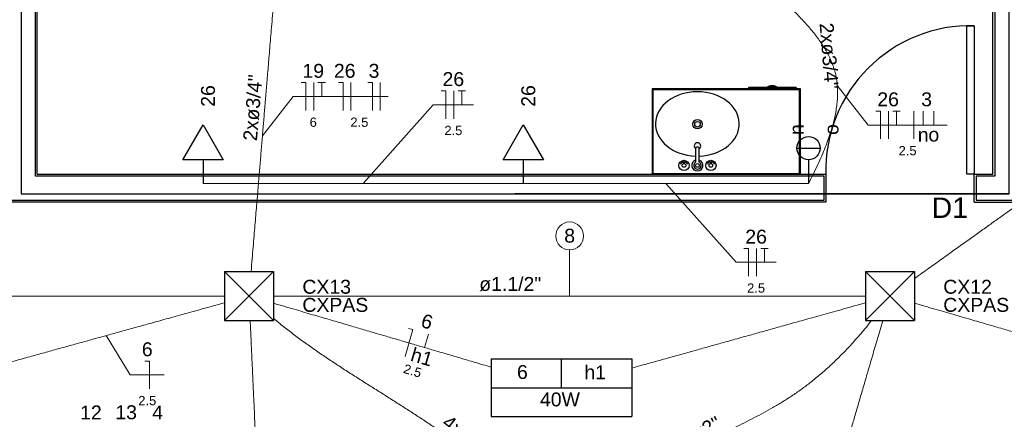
# Model space of a CAD drawing. Header units: feet. Extents: x -18 to 1038, y -110 to 48.
# Tile 64 of 199: x 17.1 to 22.4, y -2.1 to 0.05. Entities that reach past the tile are written whole.
import ezdxf

# ---------------------------------------------------------------- set-up
doc = ezdxf.new("R2010")
doc.units = ezdxf.units.FT
doc.header["$MEASUREMENT"] = 0
doc.linetypes.add('JIS_02_1.2', pattern=[0.25, 0.125, -0.125])
for name, color, linetype in [('1', 1, 'Continuous'), ('AR-SAN', 1, 'Continuous'), ('JANELA', 3, 'Continuous'), ('MOBILARIO', 8, 'Continuous'), ('P-SIMBOL', 5, 'Continuous'), ('parede', 5, 'Continuous'), ('porta', 3, 'Continuous')]:
    doc.layers.add(name, color=color, linetype=linetype)
for name, color, linetype, lineweight in [('DI-Detalhes', 1, 'Continuous', 30), ('EL-Condutos', 4, 'Continuous', 5), ('EL-Fios (Fase 1)', 7, 'Continuous', 5), ('EL-Fios (Fase 2)', 7, 'Continuous', 5), ('EL-Fios (Neutro)', 7, 'Continuous', 5), ('EL-Fios (Retorno)', 7, 'Continuous', 5), ('EL-Fios (Terra)', 7, 'Continuous', 5), ('EL-Textos conduto', 7, 'Continuous', 5), ('EL-Textos fios', 7, 'Continuous', 5), ('Textos', 7, 'Continuous', 5)]:
    doc.layers.add(name, color=color, linetype=linetype, lineweight=lineweight)
doc.styles.add('Arial', font='arial.ttf')

msp = doc.modelspace()

# ---------------------------------------------------------------- linework, layer by layer
at = {"layer": '1', "color": 251}
msp.add_arc((22.2228, -0.7594), 0.7803, 88.5312, 181.4688, dxfattribs=at)
at = {"layer": 'AR-SAN', "color": 251}
for p, q in [((21.0251, -0.3124), (21.0251, -0.3194)), ((21.1221, -0.3124), (21.0251, -0.3124)), ((21.1319, -0.3124), (21.1221, -0.3124)), ((21.1751, -0.3124), (21.1319, -0.3124)), ((21.1849, -0.3124), (21.1751, -0.3124)), ((21.2819, -0.3124), (21.1849, -0.3124)), ((21.2819, -0.3124), (21.2819, -0.3194)), ((21.3061, -0.3194), (20.5061, -0.3194)), ((20.5061, -0.3194), (20.5061, -0.7794)), ((21.3011, -0.3244), (20.5111, -0.3244)), ((20.5111, -0.3244), (20.5111, -0.7744)), ((21.3011, -0.7744), (21.3011, -0.3244)), ((21.3061, -0.7794), (21.3061, -0.3194)), ((20.5061, -0.7794), (21.3061, -0.7794)), ((20.5111, -0.7744), (21.3011, -0.7744))]:
    msp.add_line(p, q, dxfattribs=at)
for radius, start, end in [(0.0542, 54.6502, 125.3498), (0.0492, 63.956, 116.044)]:
    msp.add_arc((21.1535, -0.3566), radius, start, end, dxfattribs=at)
at = {"layer": 'DI-Detalhes'}
for points in [[(17.1058, -0.8851), (22.4304, -0.8817), (22.4276, 3.6762), (17.103, 3.6728), (17.1058, -0.8851)], [(17.1058, -0.8851), (22.4304, -0.8851), (22.4304, 3.6762), (17.1058, 3.6762), (17.1058, -0.8851)]]:
    msp.add_lwpolyline(points, dxfattribs=at)
at = {"layer": 'EL-Condutos', "linetype": 'Continuous'}
for points in [[(21.4362, 0.2638), (21.5206, 0.2528), (21.6008, 0.2424), (21.6772, 0.2325), (21.7501, 0.2231), (21.8197, 0.214), (21.8863, 0.2054), (21.9503, 0.1971), (22.0119, 0.1891), (22.0714, 0.1814), (22.1292, 0.1739), (22.1854, 0.1666), (22.2405, 0.1595), (22.2947, 0.1524), (22.3483, 0.1455), (22.4016, 0.1386), (22.4549, 0.1317), (22.5085, 0.1247), (22.5627, 0.1177), (22.6178, 0.1105), (22.674, 0.1033), (22.7318, 0.0958), (22.7913, 0.088), (22.8529, 0.0801), (22.9168, 0.0718), (22.9835, 0.0631), (23.0531, 0.0541), (23.1259, 0.0446), (23.2023, 0.0347), (23.2826, 0.0243), (23.367, 0.0134)], [(18.3451, -1.3025), (18.3508, -1.235), (18.3561, -1.1714), (18.3611, -1.1113), (18.3659, -1.0544), (18.3704, -1.0006), (18.3747, -0.9494), (18.3788, -0.9007), (18.3826, -0.8542), (18.3864, -0.8097), (18.39, -0.7667), (18.3934, -0.7252), (18.3968, -0.6848), (18.4001, -0.6452), (18.4034, -0.6062), (18.4066, -0.5675), (18.4099, -0.5289), (18.4131, -0.4901), (18.4164, -0.4507), (18.4198, -0.4106), (18.4232, -0.3695), (18.4268, -0.3271), (18.4304, -0.2831), (18.4343, -0.2373), (18.4383, -0.1893), (18.4425, -0.1391), (18.4469, -0.0862), (18.4516, -0.0304), (18.4565, 0.0286), (18.4617, 0.091), (18.4673, 0.1571)], [(21.2129, 0.1581), (21.2419, 0.1293), (21.2696, 0.1013), (21.296, 0.0739), (21.3211, 0.0471), (21.3449, 0.0207), (21.3672, -0.0054), (21.388, -0.0312), (21.4073, -0.057), (21.425, -0.0828), (21.4411, -0.1088), (21.4556, -0.135), (21.4683, -0.1616), (21.4793, -0.1886), (21.4884, -0.2162), (21.4957, -0.2446), (21.5011, -0.2737), (21.5046, -0.3037), (21.506, -0.3348), (21.5054, -0.3671), (21.5027, -0.4006), (21.4978, -0.4354), (21.4907, -0.4718), (21.4814, -0.5097), (21.4698, -0.5494), (21.4559, -0.5908), (21.4396, -0.6342), (21.4208, -0.6797), (21.3996, -0.7272), (21.3758, -0.7771), (21.3494, -0.8294)], [(21.9221, -1.3395), (21.9976, -1.2856), (22.0688, -1.2347), (22.1362, -1.1866), (22.1999, -1.1411), (22.2603, -1.098), (22.3177, -1.057), (22.3723, -1.0181), (22.4244, -0.9809), (22.4743, -0.9452), (22.5224, -0.9109), (22.5688, -0.8777), (22.6139, -0.8455), (22.658, -0.8141), (22.7014, -0.7831), (22.7443, -0.7525), (22.787, -0.722), (22.8299, -0.6913), (22.8732, -0.6604), (22.9172, -0.629), (22.9622, -0.5969), (23.0085, -0.5639), (23.0563, -0.5297), (23.106, -0.4942), (23.1579, -0.4572), (23.2122, -0.4184), (23.2693, -0.3777), (23.3293, -0.3348), (23.3927, -0.2896), (23.4596, -0.2418), (23.5305, -0.1912)], [(18.0859, -0.8294), (18.1694, -0.8294), (18.2475, -0.8294), (18.3207, -0.8294), (18.3892, -0.8294), (18.4535, -0.8294), (18.514, -0.8294), (18.571, -0.8294), (18.625, -0.8294), (18.6763, -0.8294), (18.7253, -0.8294), (18.7723, -0.8294), (18.8178, -0.8294), (18.8622, -0.8294), (18.9058, -0.8294), (18.949, -0.8294), (18.9923, -0.8294), (19.0359, -0.8294), (19.0802, -0.8294), (19.1258, -0.8294), (19.1728, -0.8294), (19.2218, -0.8294), (19.2731, -0.8294), (19.327, -0.8294), (19.3841, -0.8294), (19.4445, -0.8294), (19.5089, -0.8294), (19.5774, -0.8294), (19.6505, -0.8294), (19.7287, -0.8294), (19.8122, -0.8294)], [(19.8122, -0.8294), (19.8865, -0.8294), (19.9561, -0.8294), (20.0212, -0.8294), (20.0823, -0.8294), (20.1395, -0.8294), (20.1934, -0.8294), (20.2442, -0.8294), (20.2922, -0.8294), (20.3379, -0.8294), (20.3815, -0.8294), (20.4234, -0.8294), (20.464, -0.8294), (20.5035, -0.8294), (20.5423, -0.8294), (20.5808, -0.8294), (20.6193, -0.8294), (20.6581, -0.8294), (20.6976, -0.8294), (20.7382, -0.8294), (20.7801, -0.8294), (20.8237, -0.8294), (20.8693, -0.8294), (20.9174, -0.8294), (20.9682, -0.8294), (21.022, -0.8294), (21.0793, -0.8294), (21.1403, -0.8294), (21.2055, -0.8294), (21.2751, -0.8294), (21.3494, -0.8294)], [(18.1996, -1.4351), (18.0776, -1.4351), (17.9596, -1.4351), (17.845, -1.4351), (17.7337, -1.4351), (17.6253, -1.4351), (17.5194, -1.4351), (17.4156, -1.4351), (17.3137, -1.4351), (17.2133, -1.4351), (17.1141, -1.4351), (17.0157, -1.4351), (16.9177, -1.4351), (16.8199, -1.4351), (16.7219, -1.4351), (16.6233, -1.4351), (16.5238, -1.4351), (16.4231, -1.4351), (16.3208, -1.4351), (16.2165, -1.4351), (16.1101, -1.4351), (16.001, -1.4351), (15.8889, -1.4351), (15.7736, -1.4351), (15.6546, -1.4351), (15.5316, -1.4351), (15.4043, -1.4351), (15.2724, -1.4351), (15.1355, -1.4351), (14.9932, -1.4351), (14.8452, -1.4351)], [(16.9261, -1.8247), (16.9755, -1.811), (17.0226, -1.798), (17.0676, -1.7855), (17.1108, -1.7736), (17.1524, -1.7621), (17.1924, -1.751), (17.2311, -1.7403), (17.2688, -1.7299), (17.3055, -1.7197), (17.3415, -1.7098), (17.3769, -1.6999), (17.412, -1.6902), (17.447, -1.6806), (17.482, -1.6709), (17.5172, -1.6611), (17.5528, -1.6513), (17.589, -1.6413), (17.626, -1.631), (17.664, -1.6205), (17.7032, -1.6097), (17.7437, -1.5985), (17.7858, -1.5868), (17.8296, -1.5747), (17.8754, -1.562), (17.9233, -1.5488), (17.9735, -1.5349), (18.0262, -1.5203), (18.0815, -1.505), (18.1398, -1.4889), (18.2012, -1.4719)], [(18.4668, -1.4741), (18.5232, -1.4906), (18.5767, -1.5064), (18.6277, -1.5213), (18.6763, -1.5356), (18.7226, -1.5492), (18.7668, -1.5621), (18.809, -1.5745), (18.8496, -1.5864), (18.8885, -1.5979), (18.926, -1.6089), (18.9623, -1.6195), (18.9975, -1.6299), (19.0318, -1.6399), (19.0654, -1.6498), (19.0984, -1.6595), (19.131, -1.669), (19.1633, -1.6785), (19.1956, -1.688), (19.228, -1.6975), (19.2606, -1.7071), (19.2937, -1.7168), (19.3274, -1.7267), (19.3619, -1.7368), (19.3973, -1.7472), (19.4339, -1.7579), (19.4717, -1.769), (19.511, -1.7806), (19.5519, -1.7926), (19.5945, -1.8051), (19.6392, -1.8182)], [(21.656, -1.4351), (21.5392, -1.4351), (21.424, -1.4351), (21.3104, -1.4351), (21.1981, -1.4351), (21.0872, -1.4351), (20.9776, -1.4351), (20.8691, -1.4351), (20.7616, -1.4351), (20.6551, -1.4351), (20.5494, -1.4351), (20.4445, -1.4351), (20.3403, -1.4351), (20.2366, -1.4351), (20.1334, -1.4351), (20.0306, -1.4351), (19.928, -1.4351), (19.8256, -1.4351), (19.7234, -1.4351), (19.6211, -1.4351), (19.5187, -1.4351), (19.4161, -1.4351), (19.3133, -1.4351), (19.21, -1.4351), (19.1063, -1.4351), (19.002, -1.4351), (18.897, -1.4351), (18.7912, -1.4351), (18.6846, -1.4351), (18.577, -1.4351), (18.4683, -1.4351)], [(20.397, -1.8235), (20.4456, -1.8099), (20.492, -1.797), (20.5364, -1.7846), (20.5789, -1.7727), (20.6198, -1.7613), (20.6593, -1.7503), (20.6975, -1.7396), (20.7347, -1.7292), (20.7709, -1.7191), (20.8064, -1.7092), (20.8414, -1.6994), (20.8761, -1.6897), (20.9106, -1.6801), (20.9452, -1.6704), (20.98, -1.6607), (21.0153, -1.6509), (21.0511, -1.6409), (21.0877, -1.6307), (21.1253, -1.6202), (21.164, -1.6094), (21.2041, -1.5982), (21.2457, -1.5865), (21.2891, -1.5744), (21.3343, -1.5618), (21.3817, -1.5486), (21.4313, -1.5347), (21.4834, -1.5202), (21.5382, -1.5049), (21.5958, -1.4888), (21.6564, -1.4719)], [(21.9196, -1.4734), (21.9768, -1.49), (22.0311, -1.5058), (22.0828, -1.5208), (22.1321, -1.5351), (22.179, -1.5488), (22.2238, -1.5618), (22.2667, -1.5743), (22.3077, -1.5862), (22.3472, -1.5977), (22.3852, -1.6087), (22.4219, -1.6194), (22.4576, -1.6298), (22.4923, -1.6399), (22.5263, -1.6498), (22.5597, -1.6595), (22.5927, -1.6691), (22.6254, -1.6786), (22.6581, -1.6881), (22.6909, -1.6976), (22.7239, -1.7072), (22.7575, -1.717), (22.7916, -1.7269), (22.8265, -1.7371), (22.8624, -1.7475), (22.8994, -1.7583), (22.9378, -1.7694), (22.9776, -1.781), (23.019, -1.793), (23.0623, -1.8056), (23.1076, -1.8188)], [(18.4357, -3.6574), (18.4313, -3.561), (18.4272, -3.4702), (18.4232, -3.3846), (18.4196, -3.3039), (18.4161, -3.2276), (18.4128, -3.1552), (18.4096, -3.0865), (18.4066, -3.021), (18.4037, -2.9583), (18.401, -2.898), (18.3983, -2.8396), (18.3957, -2.7829), (18.3932, -2.7273), (18.3907, -2.6724), (18.3882, -2.618), (18.3857, -2.5635), (18.3832, -2.5085), (18.3806, -2.4527), (18.378, -2.3956), (18.3753, -2.3369), (18.3725, -2.276), (18.3696, -2.2127), (18.3666, -2.1466), (18.3634, -2.0771), (18.3601, -2.0039), (18.3565, -1.9267), (18.3528, -1.8449), (18.3488, -1.7583), (18.3446, -1.6663), (18.3401, -1.5686)], [(18.4658, -1.5554), (18.5217, -1.601), (18.579, -1.6452), (18.6376, -1.6883), (18.6972, -1.7304), (18.7576, -1.7716), (18.8186, -1.812), (18.88, -1.8517), (18.9416, -1.8909), (19.0032, -1.9298), (19.0644, -1.9683), (19.1252, -2.0067), (19.1853, -2.0451), (19.2445, -2.0837), (19.3025, -2.1224), (19.3592, -2.1616), (19.4143, -2.2012), (19.4676, -2.2414), (19.5189, -2.2824), (19.568, -2.3243), (19.6147, -2.3672), (19.6587, -2.4112), (19.6998, -2.4565), (19.7378, -2.5031), (19.7726, -2.5513), (19.8038, -2.6011), (19.8312, -2.6526), (19.8547, -2.7061), (19.8741, -2.7616), (19.889, -2.8192), (19.8993, -2.8791)], [(19.9886, -2.8793), (20.0618, -2.7959), (20.1326, -2.7197), (20.2014, -2.6503), (20.268, -2.5872), (20.3328, -2.5298), (20.3957, -2.4777), (20.4569, -2.4305), (20.5166, -2.3876), (20.5749, -2.3485), (20.6318, -2.3129), (20.6876, -2.2801), (20.7423, -2.2498), (20.7961, -2.2214), (20.8491, -2.1944), (20.9014, -2.1685), (20.9531, -2.143), (21.0044, -2.1175), (21.0553, -2.0916), (21.1061, -2.0647), (21.1568, -2.0365), (21.2076, -2.0063), (21.2585, -1.9737), (21.3098, -1.9382), (21.3615, -1.8994), (21.4137, -1.8567), (21.4666, -1.8098), (21.5204, -1.758), (21.575, -1.701), (21.6307, -1.6382), (21.6876, -1.5692)], [(21.1383, -3.6574), (21.1664, -3.561), (21.193, -3.4702), (21.218, -3.3846), (21.2416, -3.3039), (21.264, -3.2276), (21.2851, -3.1552), (21.3052, -3.0865), (21.3244, -3.021), (21.3427, -2.9583), (21.3603, -2.898), (21.3774, -2.8396), (21.394, -2.7829), (21.4103, -2.7273), (21.4263, -2.6724), (21.4422, -2.618), (21.4582, -2.5635), (21.4742, -2.5085), (21.4906, -2.4527), (21.5072, -2.3956), (21.5244, -2.3369), (21.5422, -2.276), (21.5607, -2.2127), (21.5801, -2.1466), (21.6004, -2.0771), (21.6218, -2.0039), (21.6444, -1.9267), (21.6683, -1.8449), (21.6936, -1.7583), (21.7205, -1.6663), (21.7491, -1.5686)]]:
    msp.add_spline(points, degree=3, dxfattribs=at)
at = {"layer": 'EL-Condutos', "linetype": 'JIS_02_1.2'}
msp.add_spline([(3.0951, -0.8735), (3.8691, -0.9604), (4.5939, -1.0418), (5.273, -1.1181), (5.9099, -1.1896), (6.5082, -1.2567), (7.0713, -1.32), (7.6027, -1.3796), (8.1061, -1.4361), (8.5848, -1.4899), (9.0425, -1.5413), (9.4826, -1.5907), (9.9086, -1.6385), (10.3241, -1.6852), (10.7326, -1.731), (11.1375, -1.7765), (11.5424, -1.822), (11.9509, -1.8678), (12.3664, -1.9145), (12.7924, -1.9623), (13.2325, -2.0117), (13.6902, -2.0631), (14.1689, -2.1169), (14.6723, -2.1734), (15.2037, -2.2331), (15.7668, -2.2963), (16.3651, -2.3634), (17.002, -2.435), (17.6811, -2.5112), (18.4059, -2.5926), (19.1799, -2.6795)], degree=3, dxfattribs=at)
at = {"layer": 'EL-Fios (Fase 1)'}
for p, q in [((18.8835, -0.4355), (18.8835, -0.2855)), ((19.0416, -0.4355), (19.0416, -0.2855)), ((19.4376, -0.4801), (19.4376, -0.3301)), ((21.7808, -0.589), (21.7808, -0.439)), ((21.9174, -0.589), (21.9174, -0.439)), ((21.0693, -1.3286), (21.0693, -1.1786))]:
    msp.add_line(p, q, dxfattribs=at)
at = {"layer": 'EL-Fios (Fase 2)'}
msp.add_line((18.6826, -0.4355), (18.6826, -0.2855), dxfattribs=at)
at = {"layer": 'EL-Fios (Neutro)'}
for p, q in [((18.6148, -0.2855), (18.6398, -0.2855)), ((18.6398, -0.4355), (18.6398, -0.2855)), ((18.8157, -0.2855), (18.8407, -0.2855)), ((18.8407, -0.4355), (18.8407, -0.2855)), ((18.9737, -0.2855), (18.9987, -0.2855)), ((18.9987, -0.4355), (18.9987, -0.2855)), ((19.3697, -0.3301), (19.3947, -0.3301)), ((19.3947, -0.4801), (19.3947, -0.3301)), ((21.713, -0.439), (21.738, -0.439)), ((21.738, -0.589), (21.738, -0.439)), ((21.0015, -1.1786), (21.0265, -1.1786)), ((21.0265, -1.3286), (21.0265, -1.1786)), ((19.1754, -1.7602), (19.2176, -1.6163)), ((19.1936, -1.6093), (19.2176, -1.6163)), ((17.7729, -1.7852), (17.7979, -1.7852)), ((17.7979, -1.9352), (17.7979, -1.7852))]:
    msp.add_line(p, q, dxfattribs=at)
at = {"layer": 'EL-Fios (Retorno)'}
for p, q in [((21.9674, -0.514), (21.9674, -0.439)), ((22.0246, -0.514), (22.0246, -0.439)), ((19.2805, -1.7129), (19.3016, -1.641))]:
    msp.add_line(p, q, dxfattribs=at)
at = {"layer": 'EL-Fios (Terra)'}
for points in [[(18.7255, -0.3605), (18.7255, -0.2855), (18.7055, -0.2855), (18.7455, -0.2855)], [(19.4804, -0.4051), (19.4804, -0.3301), (19.4604, -0.3301), (19.5004, -0.3301)], [(21.8237, -0.514), (21.8237, -0.439), (21.8037, -0.439), (21.8437, -0.439)], [(21.1122, -1.2536), (21.1122, -1.1786), (21.0922, -1.1786), (21.1322, -1.1786)]]:
    msp.add_lwpolyline(points, dxfattribs=at)
at = {"layer": 'EL-Textos fios'}
for p, q in [((21.5044, -0.3019), (21.6701, -0.514)), ((18.4062, -0.5726), (18.5719, -0.3605)), ((18.5719, -0.3605), (19.0844, -0.3605)), ((18.949, -0.8294), (19.3269, -0.4051)), ((19.3269, -0.4051), (19.5433, -0.4051)), ((21.6701, -0.514), (22.0966, -0.514)), ((20.5808, -0.8294), (20.9586, -1.2536)), ((20.0619, -1.4351), (20.0619, -1.1863)), ((20.9586, -1.2536), (21.1751, -1.2536)), ((17.5643, -1.6481), (17.694, -1.8602)), ((17.694, -1.8602), (17.8768, -1.8602))]:
    msp.add_line(p, q, dxfattribs=at)
msp.add_circle((20.0619, -1.1113), 0.075, dxfattribs=at)
at = {"layer": 'JANELA', "color": 251}
for points in [[(17.5712, 3.7606), (16.9495, 3.7606), (16.9495, 3.6306), (17.0528, 3.6306), (17.0528, -0.7894), (16.9528, -0.7894), (16.9528, -0.9194), (21.4328, -0.9194), (21.4328, -0.7894), (17.1828, -0.7894), (17.1828, 3.6306), (17.5712, 3.6306)], [(22.7328, 3.7606), (21.9645, 3.7606), (21.9645, 3.6306), (22.3528, 3.6306), (22.3528, -0.7894), (22.2528, -0.7894), (22.2528, -0.9194), (24.0828, -0.9194), (24.0828, -0.7894), (22.4828, -0.7894), (22.4828, 3.6306), (22.7328, 3.6306)]]:
    msp.add_lwpolyline(points, close=True, dxfattribs=at)
at = {"layer": 'MOBILARIO', "color": 251, "linetype": 'Continuous'}
for p, q in [((20.7408, -0.6417), (20.7408, -0.7144)), ((20.7408, -0.6417), (20.7408, -0.7144)), ((20.7608, -0.7144), (20.7608, -0.6417)), ((20.7608, -0.7144), (20.7608, -0.6417)), ((20.6758, -0.7221), (20.6758, -0.7167)), ((20.6758, -0.7221), (20.6758, -0.7167)), ((20.6808, -0.722), (20.6808, -0.7167)), ((20.6808, -0.722), (20.6808, -0.7167)), ((20.8208, -0.7221), (20.8208, -0.7167)), ((20.8208, -0.7221), (20.8208, -0.7167)), ((20.8258, -0.722), (20.8258, -0.7167)), ((20.8258, -0.722), (20.8258, -0.7167))]:
    msp.add_line(p, q, dxfattribs=at)
for centre, radius in [((20.7509, -0.5099), 0.025), ((20.7509, -0.5099), 0.015), ((20.6783, -0.7317), 0.0275), ((20.6783, -0.7317), 0.0275), ((20.6783, -0.7317), 0.01), ((20.6783, -0.7317), 0.01), ((20.6783, -0.7117), 0.00559), ((20.6783, -0.7117), 0.00559), ((20.7508, -0.7317), 0.01), ((20.7508, -0.7317), 0.01), ((20.8233, -0.7317), 0.0275), ((20.8233, -0.7317), 0.0275), ((20.8233, -0.7317), 0.01), ((20.8233, -0.7317), 0.01), ((20.8233, -0.7117), 0.00559), ((20.8233, -0.7117), 0.00559)]:
    msp.add_circle(centre, radius, dxfattribs=at)
for centre, radius, start, end in [((20.751, -0.627), 0.0175, 303.8654, 234.2033), ((20.751, -0.627), 0.0175, 303.8654, 234.2033), ((20.7508, -0.6417), 0.01, 0, 180), ((20.7508, -0.6417), 0.01, 0, 180), ((20.6783, -0.7317), 0.02, 105.2407, 164.2093), ((20.6783, -0.7317), 0.02, 105.2407, 164.2093), ((20.6783, -0.7317), 0.02, 16.4413, 74.0789), ((20.6783, -0.7317), 0.02, 16.4413, 74.0789), ((20.7508, -0.7317), 0.03, 109.6514, 70.3603), ((20.7508, -0.7317), 0.03, 109.6514, 70.3603), ((20.7508, -0.7317), 0.02, 120.3431, 59.7554), ((20.7508, -0.7317), 0.02, 120.3431, 59.7554), ((20.8233, -0.7317), 0.02, 106.12, 164.0884), ((20.8233, -0.7317), 0.02, 106.12, 164.0884), ((20.8233, -0.7317), 0.02, 16.2342, 73.9047), ((20.8233, -0.7317), 0.02, 16.2342, 73.9047)]:
    msp.add_arc(centre, radius, start, end, dxfattribs=at)
msp.add_ellipse((20.7505, -0.5083), major_axis=(-0.2257, 0), ratio=0.76869, start_param=1.616237, end_param=7.810769, dxfattribs=at)
at = {"layer": 'P-SIMBOL'}
for p, q in [((17.9776, -0.7013), (18.0859, -0.5138)), ((18.0859, -0.5138), (18.1941, -0.7013)), ((19.7039, -0.7013), (19.8122, -0.5138)), ((19.8122, -0.5138), (19.9204, -0.7013)), ((21.2869, -0.6384), (21.4119, -0.6384)), ((18.1941, -0.7013), (17.9776, -0.7013)), ((18.0859, -0.7013), (18.0859, -0.8294)), ((19.9204, -0.7013), (19.7039, -0.7013)), ((19.8122, -0.7013), (19.8122, -0.8294)), ((21.3494, -0.7009), (21.3494, -0.8294)), ((18.2015, -1.3026), (18.4665, -1.3026)), ((18.2015, -1.3026), (18.2015, -1.5676)), ((18.2015, -1.3026), (18.4665, -1.5676)), ((18.4665, -1.3026), (18.2015, -1.5676)), ((18.4665, -1.3026), (18.4665, -1.5676)), ((21.6556, -1.3026), (21.9206, -1.3026)), ((21.6556, -1.3026), (21.6556, -1.5676)), ((21.6556, -1.3026), (21.9206, -1.5676)), ((21.9206, -1.3026), (21.6556, -1.5676)), ((21.9206, -1.3026), (21.9206, -1.5676)), ((18.2015, -1.5676), (18.4665, -1.5676)), ((21.6556, -1.5676), (21.9206, -1.5676)), ((19.6386, -1.7737), (19.6386, -2.085)), ((19.6386, -1.7737), (20.3971, -1.7737)), ((20.0178, -1.9294), (20.0178, -1.7737)), ((20.3971, -1.7737), (20.3971, -2.085)), ((19.6386, -1.9294), (20.3971, -1.9294)), ((19.6386, -2.085), (20.3971, -2.085))]:
    msp.add_line(p, q, dxfattribs=at)
msp.add_circle((21.3494, -0.6384), 0.0625, dxfattribs=at)
at = {"layer": 'parede', "color": 251}
for p, q in [((17.1928, -0.7794), (17.1928, 3.6206)), ((22.3428, -0.7794), (22.3428, 3.6206)), ((17.1928, -0.7794), (21.4428, -0.7794)), ((21.4428, -0.7794), (21.4428, -0.9294)), ((22.2428, -0.7794), (22.3428, -0.7794)), ((22.2428, -0.9294), (22.2428, -0.7794)), ((21.4428, -0.9294), (16.9428, -0.9294)), ((22.2428, -0.9294), (24.0928, -0.9294))]:
    msp.add_line(p, q, dxfattribs=at)
at = {"layer": 'porta', "color": 251}
msp.add_lwpolyline([(22.2428, 0.0206), (22.2428, -0.7794), (22.2028, -0.7794), (22.2028, 0.0206)], close=True, dxfattribs=at)

# ---------------------------------------------------------------- texts
at = {"layer": 'EL-Textos conduto', "char_height": 0.075, "attachment_point": 8, "line_spacing_factor": 0.6, "style": 'Arial'}
for s, insert, width, rotation in [('2xø3/4"', (21.4215, -0.1452), 0.715015, 274.7562), ('2xø3/4"', (18.3933, -0.4245), 0.715015, 85.216), ('ø2"', (20.8144, -2.1836), 0.318979, 27.0665), ('4xø3"', (19.4734, -2.2141), 0.54032, 322.3911)]:
    msp.add_mtext(s, dxfattribs=dict(at, insert=insert, width=width, rotation=rotation))
at = {"layer": 'EL-Textos conduto', "insert": (19.7417, -1.4099), "char_height": 0.075, "width": 0.668369, "attachment_point": 8, "line_spacing_factor": 0.6, "style": 'Arial'}
msp.add_mtext('ø1.1/2"', dxfattribs=at)
at = {"layer": 'EL-Textos fios', "attachment_point": 8, "line_spacing_factor": 0.6, "style": 'Arial'}
for s, insert, char_height, width in [('19', (18.6801, -0.2608), 0.075, 0.233003), ('26', (18.8496, -0.2608), 0.075, 0.233003), ('3', (19.0076, -0.2608), 0.075, 0.116502), ('26', (19.4351, -0.3053), 0.075, 0.233003), ('26', (21.7783, -0.4142), 0.075, 0.233003), ('3', (21.9856, -0.4142), 0.075, 0.116502), ('6', (18.6801, -0.5245), 0.05, 0.077668), ('2.5', (18.9286, -0.5245), 0.05, 0.194131), ('2.5', (19.4351, -0.5691), 0.05, 0.194131), ('n', (21.9674, -0.604), 0.075, 0.116502), ('o', (22.0246, -0.604), 0.075, 0.116502), ('2.5', (21.8833, -0.678), 0.05, 0.194131), ('8', (20.0619, -1.1488), 0.075, 0.116502), ('26', (21.0668, -1.1539), 0.075, 0.233003), ('2.5', (21.0668, -1.4176), 0.05, 0.194131), ('6', (17.7854, -1.7605), 0.075, 0.116502), ('2.5', (17.7854, -2.0242), 0.05, 0.194131), ('12', (17.482, -2.0999), 0.075, 0.233003), ('13', (17.6715, -2.0999), 0.075, 0.233003), ('4', (17.841, -2.0999), 0.075, 0.116502)]:
    msp.add_mtext(s, dxfattribs=dict(at, insert=insert, char_height=char_height, width=width))
at = {"layer": 'EL-Textos fios', "attachment_point": 8, "rotation": 343.6429, "line_spacing_factor": 0.6, "style": 'Arial'}
for s, insert, char_height, width in [('6', (19.2825, -1.6096), 0.075, 0.116502), ('h1', (19.2551, -1.7993), 0.075, 0.233003), ('2.5', (19.2082, -1.8626), 0.05, 0.194131)]:
    msp.add_mtext(s, dxfattribs=dict(at, insert=insert, char_height=char_height, width=width))
at = {"layer": 'Textos', "line_spacing_factor": 0.6, "style": 'Arial'}
for s, insert, char_height, width, attachment_point, rotation in [('26', (18.1513, -0.3577), 0.075, 0.233003, 8, 90.0002), ('26', (19.8775, -0.3577), 0.075, 0.233003, 8, 90.0002), ('n', (21.3224, -0.568), 0.075, 0.116502, 7, 90.0002), ('o', (21.5115, -0.5677), 0.075, 0.116502, 7, 90.0002), ('D1', (22.111, -1.0145), 0.11, 0.392881, 8, 0.0344)]:
    msp.add_mtext(s, dxfattribs=dict(at, insert=insert, char_height=char_height, width=width, attachment_point=attachment_point, rotation=rotation))
at = {"layer": 'Textos', "char_height": 0.075, "line_spacing_factor": 0.6, "style": 'Arial'}
for s, insert, width, attachment_point in [('CX13', (18.6215, -1.4239), 0.5242, 7), ('CX12', (22.0756, -1.4239), 0.5242, 7), ('CXPAS', (18.6215, -1.5214), 0.710671, 7), ('CXPAS', (22.0756, -1.5214), 0.710671, 7), ('6', (19.8073, -1.8831), 0.116502, 8), ('h1', (20.1998, -1.8831), 0.233003, 8), ('40W', (20.0097, -2.0306), 0.430793, 8)]:
    msp.add_mtext(s, dxfattribs=dict(at, insert=insert, width=width, attachment_point=attachment_point))

doc.saveas('drawing.dxf')
